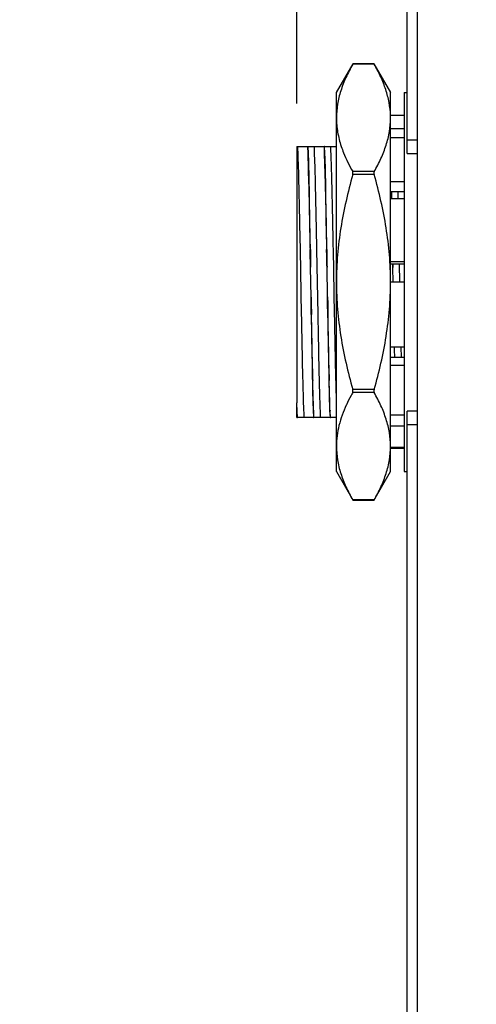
# Model space of a CAD drawing. Header units: inches. Extents: x 0.2 to 16.8, y 0.1 to 10.8.
# Tile 26 of 31: x 7.8 to 8.5, y 5.2 to 6.6. Entities that reach past the tile are written whole.
import ezdxf

# ---------------------------------------------------------------- set-up
doc = ezdxf.new("R2010")
doc.units = ezdxf.units.IN
doc.header["$LTSCALE"] = 0.935
doc.header["$MEASUREMENT"] = 0
doc.layers.get('0').update_dxf_attribs({"linetype": 'CONTINUOUS'})
doc.layers.add('02___PRT_ALL_AXES', color=7, linetype='CONTINUOUS')
doc.layers.add('DIMENSIONS', color=7, linetype='CONTINUOUS')
doc.styles.get("Standard").update_dxf_attribs({"font": 'txt', "width": 0.8})
doc.dimstyles.new('DIMSTYLE_1', dxfattribs={"dimtxt": 0.125, "dimasz": 0.18, "dimexe": 0.125, "dimexo": 0.0625, "dimgap": 0.0625, "dimtad": 0, "dimtih": 1, "dimtoh": 1, "dimzin": 4, "dimdsep": 46, "dimtxsty": 'STANDARD', "dimblk": '_FILLED', "dimblk1": '_FILLED', "dimblk2": '_FILLED', "dimcen": 0.09, "dimadec": 0, "dimazin": 0, "dimtp": 0.005, "dimtm": 0.005, "dimtfac": 1, "dimtofl": 0, "dimtmove": 0, "dimatfit": 3, "dimldrblk": '_FILLED', "dimfxl": 1, "dimtolj": 1, "dimtzin": 4, "dimarcsym": 0})

# ---------------------------------------------------------------- blocks, each defined once
blk = doc.blocks.new('_FILLED')
at = {"color": 0, "linetype": 'BYBLOCK'}
blk.add_solid([(0, 0), (-1, 0.1736), (-1, -0.1736)], dxfattribs=at)
blk = doc.blocks.new('*D5')
at = {"layer": 'DIMENSIONS', "color": 2, "linetype": 'CONTINUOUS'}
for p, q in [((8.2112, 6.5216), (8.2112, 10.5995)), ((8.4868, 8.4182), (8.4868, 10.5995)), ((8.2112, 10.4745), (7.7961, 10.4745)), ((8.4868, 10.4745), (8.8468, 10.4745))]:
    blk.add_line(p, q, dxfattribs=at)
at = {"layer": 'DIMENSIONS', "color": 2, "linetype": 'CONTINUOUS', "xscale": 0.18, "yscale": 0.18, "zscale": 0.18}
blk.add_blockref('_FILLED', (8.2112, 10.4745), dxfattribs=at)
at = {"layer": 'DIMENSIONS', "color": 2, "linetype": 'CONTINUOUS', "xscale": 0.18, "yscale": 0.18, "zscale": 0.18, "rotation": 180}
blk.add_blockref('_FILLED', (8.4868, 10.4745), dxfattribs=at)
at = {"layer": 'DIMENSIONS', "color": 2, "linetype": 'CONTINUOUS', "insert": (7.7336, 10.537), "char_height": 0.125, "width": 0.725, "attachment_point": 3, "line_spacing_factor": 0.9}
blk.add_mtext('.28{\\Ftxt.shx;\\W1.000000;\\H0.125000; }[7]', dxfattribs=at)
blk = doc.blocks.new('*D7')
at = {"layer": 'DIMENSIONS', "color": 2, "linetype": 'CONTINUOUS'}
for p, q in [((8.3243, 8.3557), (5.9968, 8.3557)), ((6.1218, 8.3557), (6.1218, 5.9118)), ((6.1218, 3.2178), (6.1218, 5.6618)), ((8.1153, 3.2178), (5.9968, 3.2178))]:
    blk.add_line(p, q, dxfattribs=at)
at = {"layer": 'DIMENSIONS', "color": 2, "linetype": 'CONTINUOUS', "xscale": 0.18, "yscale": 0.18, "zscale": 0.18}
for p, rotation in [((6.1218, 8.3557), 90), ((6.1218, 3.2178), 270)]:
    blk.add_blockref('_FILLED', p, dxfattribs=dict(at, rotation=rotation))
at = {"layer": 'DIMENSIONS', "color": 2, "linetype": 'CONTINUOUS', "insert": (6.1218, 5.8493), "char_height": 0.125, "width": 1.225, "attachment_point": 2, "line_spacing_factor": 0.9}
blk.add_mtext('5.14{\\Ftxt.shx;\\W1.000000;\\H0.125000; }[130.5]', dxfattribs=at)

msp = doc.modelspace()

# ---------------------------------------------------------------- linework, layer by layer
at = {"color": 7, "linetype": 'CONTINUOUS'}
for p, q in [((8.3718, 6.4489), (8.3718, 8.3457)), ((8.3868, 3.9127), (8.3868, 8.3557)), ((8.2687, 6.5377), (8.2929, 6.5795)), ((8.2925, 6.5789), (8.2929, 6.5795)), ((8.3237, 6.5789), (8.2925, 6.5789)), ((8.3233, 6.5795), (8.2929, 6.5795)), ((8.3233, 6.5795), (8.3475, 6.5377)), ((8.3233, 6.5795), (8.3237, 6.5789)), ((8.2687, 5.9865), (8.2687, 6.5377)), ((8.3475, 5.9865), (8.3475, 6.5377)), ((8.3671, 6.5377), (8.3671, 5.9865)), ((8.3671, 6.5042), (8.3475, 6.5042)), ((8.3671, 6.485), (8.3475, 6.485)), ((8.3671, 6.4718), (8.3475, 6.4718)), ((8.2273, 6.4591), (8.227, 6.4591)), ((8.227, 6.4591), (8.2276, 6.4488)), ((8.2276, 6.4488), (8.2273, 6.4591)), ((8.2513, 6.4591), (8.251, 6.4591)), ((8.251, 6.4591), (8.2515, 6.4491)), ((8.2515, 6.4491), (8.2513, 6.4591)), ((8.2757, 6.4594), (8.2758, 6.4592)), ((8.3718, 6.4689), (8.3868, 6.4689)), ((8.2288, 6.4053), (8.2276, 6.4488)), ((8.2516, 6.4487), (8.2515, 6.4491)), ((8.2515, 6.4491), (8.2516, 6.4487)), ((8.2527, 6.4053), (8.2516, 6.4487)), ((8.3718, 6.4489), (8.3868, 6.4489)), ((8.3237, 6.4226), (8.2925, 6.4226)), ((8.3237, 6.4183), (8.2925, 6.4183)), ((8.3671, 6.4078), (8.3475, 6.4078)), ((8.3475, 6.3936), (8.3671, 6.3936)), ((8.3488, 6.3936), (8.3489, 6.3832)), ((8.3493, 6.3832), (8.349, 6.3936)), ((8.3671, 6.3831), (8.3475, 6.3831)), ((8.3671, 6.2916), (8.3475, 6.2916)), ((8.3475, 6.2887), (8.3671, 6.2887)), ((8.351, 6.2833), (8.3509, 6.2887)), ((8.3509, 6.2887), (8.351, 6.2833)), ((8.3671, 6.2621), (8.3475, 6.2621)), ((8.3671, 6.1675), (8.3475, 6.1675)), ((8.3475, 6.1528), (8.3671, 6.1528)), ((8.3671, 6.141), (8.3475, 6.141)), ((8.3237, 6.1059), (8.2925, 6.1059)), ((8.3237, 6.1015), (8.2925, 6.1015)), ((8.2112, 6.065), (8.2112, 6.0864)), ((8.2115, 6.0751), (8.2112, 6.0849)), ((8.2119, 6.0651), (8.2115, 6.0751)), ((8.2359, 6.0651), (8.2354, 6.0758)), ((8.2354, 6.0758), (8.2356, 6.0651)), ((8.2594, 6.0751), (8.2594, 6.0758)), ((8.2599, 6.0651), (8.2594, 6.0751)), ((8.2594, 6.0751), (8.2596, 6.0651)), ((8.2832, 6.0834), (8.283, 6.0832)), ((8.3718, 5.0489), (8.3718, 6.0746)), ((8.3868, 6.0746), (8.3718, 6.0746)), ((8.2112, 6.065), (8.2119, 6.065)), ((8.2356, 6.065), (8.2359, 6.065)), ((8.2596, 6.065), (8.2599, 6.065)), ((8.3671, 6.0687), (8.3475, 6.0687)), ((8.3671, 6.0524), (8.3475, 6.0524)), ((8.3868, 6.0546), (8.3718, 6.0546)), ((8.3671, 6.0218), (8.3475, 6.0218)), ((8.3671, 6.02), (8.3475, 6.02)), ((8.2687, 5.9865), (8.2929, 5.9446)), ((8.3233, 5.9446), (8.3475, 5.9865)), ((8.3237, 5.9453), (8.2925, 5.9453)), ((8.2929, 5.9446), (8.2925, 5.9453)), ((8.3233, 5.9446), (8.2929, 5.9446)), ((8.3237, 5.9453), (8.3233, 5.9446))]:
    msp.add_line(p, q, dxfattribs=at)
at = {"color": 6, "linetype": 'CONTINUOUS'}
for p, q in [((8.2112, 6.4591), (8.2112, 6.0864)), ((8.2112, 6.4591), (8.227, 6.4591)), ((8.2273, 6.4591), (8.251, 6.4591)), ((8.2513, 6.4591), (8.2687, 6.4591)), ((8.349, 6.3831), (8.349, 6.392)), ((8.3587, 6.3832), (8.3585, 6.3936)), ((8.2181, 6.2148), (8.2164, 6.3093)), ((8.2308, 6.3093), (8.2305, 6.3093)), ((8.2421, 6.2148), (8.2403, 6.3093)), ((8.2548, 6.3093), (8.2545, 6.3093)), ((8.2661, 6.2148), (8.2643, 6.3093)), ((8.3611, 6.2621), (8.3606, 6.2887)), ((8.2319, 6.2403), (8.2311, 6.2839)), ((8.2558, 6.2404), (8.2551, 6.2838)), ((8.3514, 6.2621), (8.351, 6.2833)), ((8.2324, 6.2148), (8.2322, 6.2148)), ((8.2564, 6.2148), (8.2561, 6.2148)), ((8.3632, 6.1528), (8.3629, 6.1675)), ((8.2114, 6.0791), (8.2112, 6.079)), ((8.2356, 6.065), (8.2119, 6.065)), ((8.2596, 6.065), (8.2359, 6.065)), ((8.2687, 6.065), (8.2599, 6.065))]:
    msp.add_line(p, q, dxfattribs=at)
at = {"color": 7, "linetype": 'CONTINUOUS'}
for centre, radius, start, end in [((8.2283, 6.5007), 0.1192, 0.001, 1.6629), ((0.8229, 6.115), 7.4101, 1.30619, 1.50291), ((20.0616, 6.451), 11.8316, 180.68596, 180.80914), ((0.8641, 6.1154), 7.3929, 1.30507, 1.50317), ((20.0415, 6.4504), 11.7876, 180.68564, 180.80986), ((0.5759, 6.1443), 7.6566, 0.52751, 0.71786), ((18.5699, 6.4585), 10.3403, 181.20913, 181.3501), ((0.6263, 6.1446), 7.6301, 0.52706, 0.71896), ((18.571, 6.458), 10.3174, 181.20833, 181.35028), ((10.8141, 6.2232), 2.462, 181.2971, 181.6382), ((2.2992, 6.0639), 6.055, 0.84189, 0.98054), ((4.0136, 5.9828), 4.2229, 1.2617, 1.8465), ((4.0378, 5.9828), 4.2226, 1.2626, 1.8461), ((7.9475, 6.0787), 0.2638, 1.3604, 1.6756), ((8.6146, 6.084), 0.3553, 181.3175, 181.4394)]:
    msp.add_arc(centre, radius, start, end, dxfattribs=at)
for points, knots in [([(8.2925, 6.5789), (8.2889, 6.5726), (8.2824, 6.56), (8.2747, 6.5406), (8.2698, 6.5208), (8.2687, 6.5074), (8.2687, 6.5007)], [0, 0, 0, 0, 0.261379, 0.514133, 0.759336, 1, 1, 1, 1]), ([(8.3474, 6.5042), (8.3472, 6.5105), (8.3458, 6.5233), (8.3408, 6.5422), (8.3333, 6.5608), (8.3271, 6.5729), (8.3237, 6.5789)], [0, 0, 0, 0, 0.240639, 0.486093, 0.738923, 1, 1, 1, 1]), ([(8.2687, 6.5007), (8.2687, 6.4938), (8.27, 6.4797), (8.2735, 6.4661), (8.2757, 6.4594)], [0, 0, 0, 0, 0.494906, 1, 1, 1, 1]), ([(8.3237, 6.4226), (8.3272, 6.4289), (8.3338, 6.4415), (8.3414, 6.4609), (8.3463, 6.4807), (8.3475, 6.4941), (8.3475, 6.5007)], [0, 0, 0, 0, 0.261379, 0.514133, 0.759336, 1, 1, 1, 1]), ([(8.2758, 6.4592), (8.2768, 6.4561), (8.2814, 6.4435), (8.2875, 6.4315), (8.2925, 6.4226)], [0, 0, 0, 0, 0.244228, 1, 1, 1, 1]), ([(8.2276, 6.4488), (8.2277, 6.4472), (8.2278, 6.4441), (8.228, 6.4393), (8.2281, 6.4343), (8.2283, 6.427), (8.2286, 6.4173), (8.2287, 6.4094), (8.2288, 6.4053)], [0, 0, 0, 0, 0.104355, 0.214872, 0.33145, 0.454018, 0.716263, 1, 1, 1, 1]), ([(8.2516, 6.4487), (8.2516, 6.4472), (8.2517, 6.4441), (8.2519, 6.4393), (8.2521, 6.4343), (8.2523, 6.427), (8.2525, 6.4174), (8.2527, 6.4095), (8.2527, 6.4053)], [0, 0, 0, 0, 0.104396, 0.214938, 0.331531, 0.454103, 0.716324, 1, 1, 1, 1]), ([(8.2925, 6.4183), (8.2853, 6.3929), (8.2763, 6.3542), (8.2698, 6.3017), (8.2687, 6.2753), (8.2687, 6.2621)], [0, 0, 0, 0, 0.499902, 0.749952, 1, 1, 1, 1]), ([(8.2925, 6.4183), (8.2927, 6.4191), (8.2929, 6.4203), (8.2928, 6.4218), (8.2926, 6.4224), (8.2925, 6.4226)], [0, 0, 0, 0, 0.573084, 0.810977, 1, 1, 1, 1]), ([(8.3237, 6.4226), (8.3235, 6.4224), (8.3233, 6.4218), (8.3232, 6.4203), (8.3234, 6.4191), (8.3237, 6.4183)], [0, 0, 0, 0, 0.189023, 0.426916, 1, 1, 1, 1]), ([(8.3475, 6.2621), (8.3475, 6.2753), (8.3463, 6.3017), (8.3399, 6.3542), (8.3309, 6.3929), (8.3237, 6.4183)], [0, 0, 0, 0, 0.250048, 0.500098, 1, 1, 1, 1]), ([(8.2308, 6.3093), (8.2307, 6.318), (8.2305, 6.3309), (8.2302, 6.3479), (8.2299, 6.364), (8.2294, 6.3831), (8.229, 6.3981), (8.2288, 6.4053)], [0, 0, 0, 0, 0.271622, 0.403268, 0.531456, 0.775503, 1, 1, 1, 1]), ([(8.2288, 6.4053), (8.2289, 6.3981), (8.229, 6.3871), (8.2292, 6.3721), (8.2293, 6.3602), (8.2295, 6.3479), (8.2299, 6.3309), (8.2303, 6.318), (8.2305, 6.3093)], [0, 0, 0, 0, 0.224476, 0.34428, 0.468519, 0.596712, 0.728365, 1, 1, 1, 1]), ([(8.2548, 6.3093), (8.2547, 6.318), (8.2545, 6.3309), (8.2542, 6.3479), (8.2539, 6.3641), (8.2534, 6.3832), (8.2529, 6.3982), (8.2527, 6.4053)], [0, 0, 0, 0, 0.271656, 0.403312, 0.531506, 0.775545, 1, 1, 1, 1]), ([(8.2527, 6.4053), (8.2528, 6.3982), (8.253, 6.3871), (8.2531, 6.3721), (8.2533, 6.3602), (8.2535, 6.3479), (8.2539, 6.3309), (8.2542, 6.318), (8.2545, 6.3093)], [0, 0, 0, 0, 0.224435, 0.344231, 0.468468, 0.596667, 0.728331, 1, 1, 1, 1]), ([(8.2687, 6.2621), (8.2687, 6.2489), (8.2698, 6.2224), (8.2763, 6.17), (8.2853, 6.1313), (8.2925, 6.1059)], [0, 0, 0, 0, 0.250048, 0.500098, 1, 1, 1, 1]), ([(8.3237, 6.1059), (8.3309, 6.1313), (8.3399, 6.17), (8.3463, 6.2224), (8.3475, 6.2489), (8.3475, 6.2621)], [0, 0, 0, 0, 0.499902, 0.749952, 1, 1, 1, 1]), ([(8.2322, 6.2148), (8.2322, 6.2061), (8.2324, 6.1932), (8.2326, 6.1762), (8.233, 6.1601), (8.2335, 6.141), (8.234, 6.1261), (8.2342, 6.1189)], [0, 0, 0, 0, 0.271619, 0.403263, 0.53145, 0.775499, 1, 1, 1, 1]), ([(8.2342, 6.1189), (8.2341, 6.1261), (8.2339, 6.1411), (8.2336, 6.1601), (8.2333, 6.1763), (8.233, 6.1933), (8.2326, 6.2061), (8.2324, 6.2148)], [0, 0, 0, 0, 0.224479, 0.468522, 0.596714, 0.728366, 1, 1, 1, 1]), ([(8.2561, 6.2148), (8.2562, 6.2061), (8.2563, 6.1932), (8.2566, 6.1762), (8.2569, 6.1601), (8.2575, 6.141), (8.258, 6.126), (8.2582, 6.1188)], [0, 0, 0, 0, 0.271653, 0.403307, 0.5315, 0.77554, 1, 1, 1, 1]), ([(8.2582, 6.1188), (8.2581, 6.126), (8.2579, 6.141), (8.2576, 6.1601), (8.2573, 6.1762), (8.2569, 6.1932), (8.2566, 6.2061), (8.2564, 6.2148)], [0, 0, 0, 0, 0.224437, 0.468472, 0.59667, 0.728333, 1, 1, 1, 1]), ([(8.2354, 6.0758), (8.2353, 6.0789), (8.2347, 6.0933), (8.2344, 6.1076), (8.2342, 6.1189)], [0, 0, 0, 0, 0.215251, 1, 1, 1, 1]), ([(8.2594, 6.0758), (8.2592, 6.0789), (8.2587, 6.0932), (8.2584, 6.1076), (8.2582, 6.1188)], [0, 0, 0, 0, 0.215314, 1, 1, 1, 1]), ([(8.2925, 6.1015), (8.2917, 6.1), (8.2883, 6.0941), (8.2853, 6.088), (8.2832, 6.0834)], [0, 0, 0, 0, 0.252916, 1, 1, 1, 1]), ([(8.2925, 6.1015), (8.2926, 6.1018), (8.2928, 6.1024), (8.2929, 6.1038), (8.2927, 6.105), (8.2925, 6.1059)], [0, 0, 0, 0, 0.189056, 0.426973, 1, 1, 1, 1]), ([(8.3237, 6.1059), (8.3234, 6.105), (8.3232, 6.1038), (8.3233, 6.1024), (8.3235, 6.1018), (8.3237, 6.1015)], [0, 0, 0, 0, 0.573027, 0.810944, 1, 1, 1, 1]), ([(8.3475, 6.0234), (8.3475, 6.03), (8.3463, 6.0434), (8.3414, 6.0632), (8.3338, 6.0827), (8.3272, 6.0953), (8.3237, 6.1015)], [0, 0, 0, 0, 0.240664, 0.485867, 0.738621, 1, 1, 1, 1]), ([(8.283, 6.0832), (8.2787, 6.0737), (8.2732, 6.0589), (8.2694, 6.0386), (8.2687, 6.0284), (8.2687, 6.0234)], [0, 0, 0, 0, 0.509169, 0.75597, 1, 1, 1, 1]), ([(8.2687, 6.0234), (8.2687, 6.0168), (8.2698, 6.0034), (8.2747, 5.9836), (8.2824, 5.9641), (8.2889, 5.9515), (8.2925, 5.9453)], [0, 0, 0, 0, 0.240664, 0.485867, 0.738621, 1, 1, 1, 1]), ([(8.3237, 5.9453), (8.3272, 5.9515), (8.3338, 5.9641), (8.3414, 5.9836), (8.3463, 6.0034), (8.3475, 6.0168), (8.3475, 6.0234)], [0, 0, 0, 0, 0.261379, 0.514133, 0.759336, 1, 1, 1, 1])]:
    msp.add_open_spline(points, degree=3, knots=knots, dxfattribs=at)
at = {"color": 6, "linetype": 'CONTINUOUS'}
for points, knots in [([(8.2164, 6.3093), (8.216, 6.3257), (8.2155, 6.3564), (8.2146, 6.3932), (8.214, 6.419), (8.2135, 6.4348), (8.213, 6.4479), (8.2127, 6.4557), (8.2125, 6.4591)], [0, 0, 0, 0, 0.328157, 0.614665, 0.737325, 0.843707, 0.931901, 1, 1, 1, 1]), ([(8.2403, 6.3093), (8.24, 6.3257), (8.2394, 6.3564), (8.2386, 6.3932), (8.238, 6.419), (8.2375, 6.4348), (8.237, 6.4479), (8.2367, 6.4557), (8.2365, 6.4591)], [0, 0, 0, 0, 0.328159, 0.614667, 0.737326, 0.843708, 0.931901, 1, 1, 1, 1]), ([(8.2643, 6.3093), (8.264, 6.3257), (8.2634, 6.3564), (8.2626, 6.3932), (8.2619, 6.419), (8.2615, 6.4348), (8.261, 6.4479), (8.2606, 6.4557), (8.2605, 6.4591)], [0, 0, 0, 0, 0.328162, 0.614669, 0.737328, 0.843708, 0.931901, 1, 1, 1, 1]), ([(8.222, 6.065), (8.2218, 6.0684), (8.2214, 6.0762), (8.2209, 6.0893), (8.2205, 6.1052), (8.2198, 6.1309), (8.219, 6.1677), (8.2184, 6.1984), (8.2181, 6.2148)], [0, 0, 0, 0, 0.068099, 0.156293, 0.262675, 0.385335, 0.671843, 1, 1, 1, 1]), ([(8.2459, 6.065), (8.2457, 6.0684), (8.2454, 6.0762), (8.2449, 6.0893), (8.2444, 6.1052), (8.2438, 6.1309), (8.243, 6.1677), (8.2424, 6.1984), (8.2421, 6.2148)], [0, 0, 0, 0, 0.068099, 0.156292, 0.262674, 0.385333, 0.671841, 1, 1, 1, 1]), ([(8.2687, 6.0957), (8.2685, 6.1038), (8.268, 6.1213), (8.2671, 6.1611), (8.2665, 6.1927), (8.2661, 6.2148)], [0, 0, 0, 0, 0.203797, 0.44273, 1, 1, 1, 1])]:
    msp.add_open_spline(points, degree=3, knots=knots, dxfattribs=at)
at = {"layer": '02___PRT_ALL_AXES', "color": 7, "linetype": 'CONTINUOUS'}
for p, q in [((8.3671, 6.5377), (8.3718, 6.5377)), ((8.3671, 5.9865), (8.3718, 5.9865))]:
    msp.add_line(p, q, dxfattribs=at)

# ---------------------------------------------------------------- dimensions: what is measured, and where the dimension line sits
at = {"layer": 'DIMENSIONS', "color": 2, "linetype": 'CONTINUOUS'}
for base, p1, p2, angle, picture, middle in [((8.2112, 10.4745), (8.4868, 8.3557), (8.2112, 6.4591), 180, '*D5', (7.3711, 10.4745)), ((6.1218, 3.2178), (8.3868, 8.3557), (8.1778, 3.2178), 270, '*D7', (6.1218, 5.7868))]:
    dim = msp.add_linear_dim(base=base, p1=p1, p2=p2, angle=angle, dimstyle='DIMSTYLE_1', dxfattribs=at)
    dim.commit()
    dim.dimension.update_dxf_attribs({"geometry": picture, "text_midpoint": middle, "dimtype": 160})

doc.saveas('drawing.dxf')
